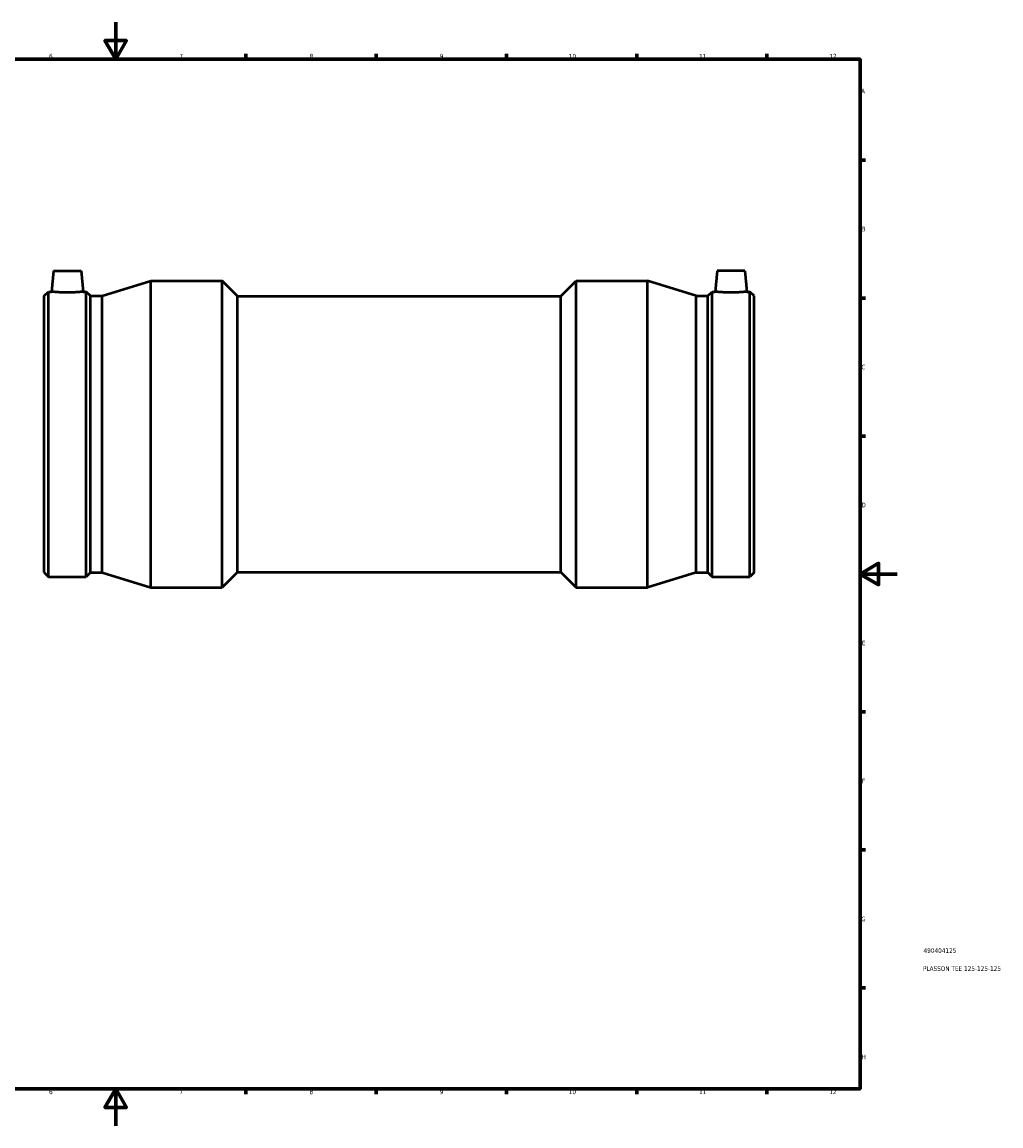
# Model space of a CAD drawing. Header units: millimetres. Extents: x -207 to 1646, y -1091 to 1184.
# Tile 5 of 9: x 370 to 897, y 0 to 594. Entities that reach past the tile are written whole.
import ezdxf

# ---------------------------------------------------------------- set-up
doc = ezdxf.new("R2010")
doc.units = ezdxf.units.MM
for name, color, linetype, lineweight in [('Border (ISO)', 7, 'Continuous', 70), ('Title (ISO)', 7, 'Continuous', 50), ('Visible (ISO)', 7, 'Continuous', 50)]:
    doc.layers.add(name, color=color, linetype=linetype, lineweight=lineweight)
doc.styles.add('Note Text (ISO)', font='tahoma.ttf')

# ---------------------------------------------------------------- blocks, each defined once
blk = doc.blocks.new('Borders Default Border')
at = {"layer": 'Border (ISO)'}
for p, q in [((490.58, 574), (490.58, 576.9)), ((560.67, 574), (560.67, 576.9)), ((630.75, 574), (630.75, 576.9)), ((700.83, 574), (700.83, 576.9)), ((770.92, 574), (770.92, 576.9)), ((821, 519.75), (823.9, 519.75)), ((821, 445.5), (823.9, 445.5)), ((821, 371.25), (823.9, 371.25)), ((821, 222.75), (823.9, 222.75)), ((821, 148.5), (823.9, 148.5)), ((821, 74.25), (823.9, 74.25)), ((490.58, 20), (490.58, 17.1)), ((560.67, 20), (560.67, 17.1)), ((630.75, 20), (630.75, 17.1)), ((700.83, 20), (700.83, 17.1)), ((770.92, 20), (770.92, 17.1))]:
    blk.add_line(p, q, dxfattribs=at)
at = {"layer": 'Border (ISO)', "flags": 128}
for points in [[(420.5, 594), (420.5, 574), (414.73, 584), (426.27, 584), (420.5, 574)], [(20, 20), (20, 574), (821, 574), (821, 20), (20, 20)], [(841, 297), (821, 297), (831, 302.77), (831, 291.23), (821, 297)], [(420.5, 0), (420.5, 20), (414.73, 10), (426.27, 10), (420.5, 20)]]:
    blk.add_lwpolyline(points, dxfattribs=at)
at = {"layer": 'Border (ISO)', "color": 232, "true_color": 0xca0064, "char_height": 2.5, "attachment_point": 7, "style": 'Note Text (ISO)'}
for s, insert in [('6', (384.66, 574.35)), ('7', (454.77, 574.4)), ('8', (524.81, 574.34)), ('9', (594.88, 574.35)), ('10', (664.29, 574.35)), ('11', (734.37, 574.4)), ('12', (804.46, 574.4)), ('A', (821.59, 555.62)), ('B', (821.89, 481.37)), ('C', (821.73, 407.08)), ('D', (821.73, 332.88)), ('E', (821.94, 258.63)), ('F', (822, 184.38)), ('G', (821.61, 110.08)), ('H', (821.74, 35.88)), ('6', (384.66, 17.05)), ('7', (454.77, 17.1)), ('8', (524.81, 17.04)), ('9', (594.88, 17.05)), ('10', (664.29, 17.05)), ('11', (734.37, 17.1)), ('12', (804.46, 17.1))]:
    blk.add_mtext(s, dxfattribs=dict(at, insert=insert))
blk = doc.blocks.new('Title Blocks ISO')
at = {"layer": 'Title (ISO)', "color": 232, "true_color": 0xca0064, "style": 'Note Text (ISO)'}
for tag, p in [('PART_NUMBER_001', (34.16, 73.13)), ('DESCRIPTION_001', (33.84, 63.4))]:
    blk.add_attdef(tag, p, '', height=2.5, dxfattribs=at)

msp = doc.modelspace()

# ---------------------------------------------------------------- linework, layer by layer
at = {"layer": 'Visible (ISO)'}
for p, q in [((387.001, 460.177), (386.015, 448.902)), ((387.001, 460.177), (402.001, 460.177)), ((402.001, 460.177), (402.988, 448.902)), ((744.061, 460.177), (743.075, 448.902)), ((759.061, 460.177), (744.061, 460.177)), ((759.061, 460.177), (760.048, 448.902)), ((413.206, 446.601), (439.331, 454.677)), ((439.331, 289.677), (439.331, 454.677)), ((439.331, 454.677), (477.876, 454.677)), ((477.876, 289.677), (477.876, 454.677)), ((486.126, 446.427), (477.876, 454.677)), ((659.936, 446.427), (668.186, 454.677)), ((668.186, 289.677), (668.186, 454.677)), ((668.186, 454.677), (706.731, 454.677)), ((706.731, 289.677), (706.731, 454.677)), ((732.856, 446.601), (706.731, 454.677)), ((382.031, 446.601), (384.333, 448.902)), ((382.031, 297.754), (382.031, 446.601)), ((384.333, 295.452), (384.333, 448.902)), ((384.333, 448.902), (386.015, 448.902)), ((402.988, 448.902), (404.669, 448.902)), ((404.669, 295.452), (404.669, 448.902)), ((406.971, 446.601), (404.669, 448.902)), ((406.971, 297.754), (406.971, 446.601)), ((406.971, 446.601), (413.206, 446.601)), ((413.206, 297.754), (413.206, 446.601)), ((486.126, 297.927), (486.126, 446.427)), ((486.126, 446.427), (659.936, 446.427)), ((659.936, 297.927), (659.936, 446.427)), ((732.856, 297.754), (732.856, 446.601)), ((732.856, 446.601), (739.091, 446.601)), ((739.091, 446.601), (741.393, 448.902)), ((739.091, 297.754), (739.091, 446.601)), ((741.393, 295.452), (741.393, 448.902)), ((741.393, 448.902), (743.075, 448.902)), ((760.048, 448.902), (761.729, 448.902)), ((761.729, 295.452), (761.729, 448.902)), ((764.031, 446.601), (761.729, 448.902)), ((764.031, 297.754), (764.031, 446.601)), ((382.031, 297.754), (384.333, 295.452)), ((406.971, 297.754), (404.669, 295.452)), ((406.971, 297.754), (413.206, 297.754)), ((413.206, 297.754), (439.331, 289.677)), ((486.126, 297.927), (477.876, 289.677)), ((486.126, 297.927), (659.936, 297.927)), ((659.936, 297.927), (668.186, 289.677)), ((732.856, 297.754), (706.731, 289.677)), ((732.856, 297.754), (739.091, 297.754)), ((739.091, 297.754), (741.393, 295.452)), ((764.031, 297.754), (761.729, 295.452)), ((384.333, 295.452), (404.669, 295.452)), ((741.393, 295.452), (761.729, 295.452)), ((439.331, 289.677), (477.876, 289.677)), ((668.186, 289.677), (706.731, 289.677))]:
    msp.add_line(p, q, dxfattribs=at)
for points, knots in [([(402.988, 448.902), (402.988, 448.902), (402.776, 448.878), (401.913, 448.789), (401.262, 448.725), (399.759, 448.606), (398.805, 448.542), (396.711, 448.452), (395.571, 448.427), (393.431, 448.427), (392.292, 448.452), (390.198, 448.542), (389.244, 448.606), (387.74, 448.725), (387.09, 448.789), (386.227, 448.878), (386.015, 448.902), (386.015, 448.902)], [1.2829671, 1.2829671, 1.2829671, 1.2829671, 1.6035276, 1.6035276, 1.9240882, 1.9240882, 2.2450112, 2.2450112, 2.5659341, 2.5659341, 2.8868571, 2.8868571, 3.20778, 3.20778, 3.5283406, 3.5283406, 3.8489012, 3.8489012, 3.8489012, 3.8489012]), ([(751.561, 448.427), (750.491, 448.427), (749.352, 448.452), (747.258, 448.542), (746.304, 448.606), (744.8, 448.725), (744.15, 448.789), (743.287, 448.878), (743.075, 448.902), (743.075, 448.902)], [0, 0, 0, 0, 0.320923, 0.320923, 0.6418459, 0.6418459, 0.9624065, 0.9624065, 1.2829671, 1.2829671, 1.2829671, 1.2829671]), ([(760.048, 448.902), (760.048, 448.902), (759.836, 448.878), (758.973, 448.789), (758.322, 448.725), (756.819, 448.606), (755.865, 448.542), (753.771, 448.452), (752.631, 448.427), (751.561, 448.427)], [3.8489012, 3.8489012, 3.8489012, 3.8489012, 4.1694617, 4.1694617, 4.4900223, 4.4900223, 4.8109453, 4.8109453, 5.1318682, 5.1318682, 5.1318682, 5.1318682])]:
    msp.add_open_spline(points, degree=3, knots=knots, dxfattribs=at)

# ---------------------------------------------------------------- block references
msp.add_blockref('Borders Default Border', (0, 0))
msp.add_blockref('Title Blocks ISO', (821, 20)).add_auto_attribs({'PART_NUMBER_001': '490404125', 'DESCRIPTION_001': 'PLASSON TEE 125-125-125'})

doc.saveas('drawing.dxf')
